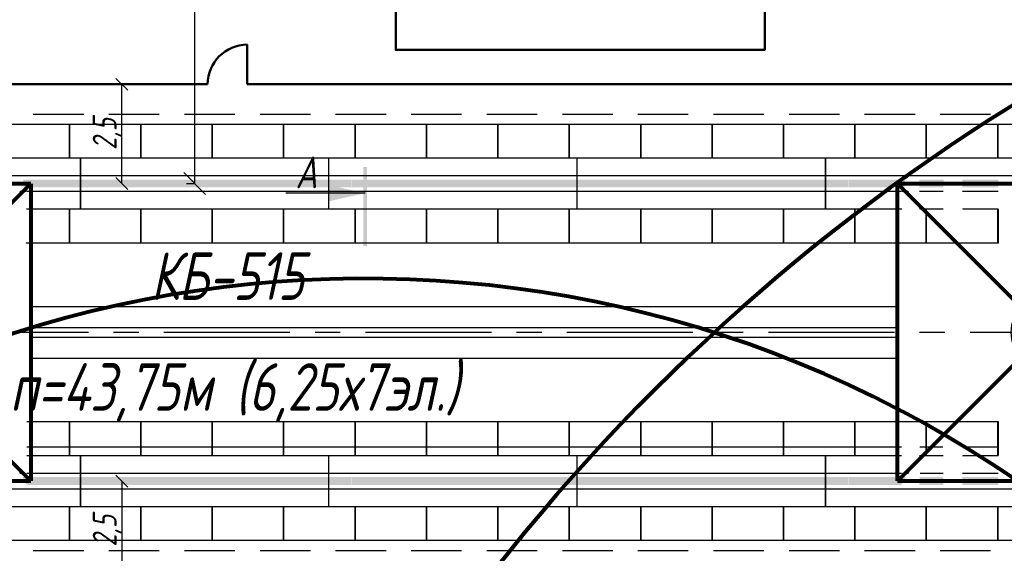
# Model space of a CAD drawing. Header units: millimetres. Extents: x 2204655785 to 2205143108, y 485765510 to 486291538.
# Tile 111 of 156: x 2204958363 to 2204983183, y 486202907 to 486216355. Entities that reach past the tile are written whole.
import ezdxf
from ezdxf.enums import TextEntityAlignment as Align
from ezdxf.lldxf.tags import DXFTag

# ---------------------------------------------------------------- set-up
doc = ezdxf.new("R2010")
doc.units = ezdxf.units.MM
doc.linetypes.add('НЕВИДИМАЯX2', pattern=[19.05, 12.7, -6.35])
doc.linetypes.add('осевая', pattern=[50.8, 31.75, -6.35, 6.35, -6.35])
for name, color, linetype in [('ППР_Автокран СКАТ-40', 7, 'Continuous'), ('ППР_Автокран_Опасная зона', 1, 'Continuous'), ('ППР_Автокран_Разрез', 5, 'Continuous'), ('ППР_Кран', 7, 'Continuous'), ('ППР_Опасная зона от крана', 1, 'Continuous'), ('ППР_Плиты крана', 7, 'Continuous'), ('ППР_Привязка крана', 5, 'Continuous'), ('ППР_Привязка стоянок', 5, 'Continuous'), ('ППР_Разрез', 5, 'Continuous'), ('ППР_Стрела', 7, 'Continuous')]:
    doc.layers.add(name, color=color, linetype=linetype)
doc.styles.add('ППРк_М1-1', font='GOST_Common Italic.ttf', dxfattribs={"height": 800})
doc.styles.add('ППРк_М1-1кран', font='GOST_Common Italic.ttf', dxfattribs={"width": 0.8, "height": 600})
doc.linetypes.add('ОГРАЖДЕНИЕ_ПУТЕЙ', pattern='A,1,[2,КБ-503,S=1,R=0,X=0,Y=0],2000,[2,КБ-503,S=1,R=0,X=0,Y=0],2000,[2,КБ-503,S=1,R=0,X=0,Y=0],1351,-628,[1,ЧЕЛОВЕК,S=1,R=180,X=0,Y=-24],-461,[1,ЗНАК 4,S=1,R=180,X=0,Y=-417],-188,1372,[2,КБ-503,S=1,R=0,X=0,Y=0],1999,[2,КБ-503,S=1,R=0,X=0,Y=0],2000,[2,КБ-503,S=1,R=0,X=0,Y=0]', length=12000)
tags = doc.linetypes.add('опасная зона_Кран', pattern='A,30,-8,4,-8,30,-8,4,-8,30,-8,4,[230,Bbox.shx,S=2.5,R=0,X=0,Y=-10],-6', length=148).pattern_tags.tags
tags[24] = DXFTag(74, 5)
doc.dimstyles.new('ППРк_М1-1', dxfattribs={"dimtxt": 800, "dimasz": 550, "dimexe": 1.5, "dimexo": 0.675, "dimgap": 100, "dimtad": 1, "dimdec": 1, "dimlfac": 0.001, "dimzin": 1, "dimtxsty": 'ППРк_М1-1', "dimblk": 'OBLIQUE', "dimcen": 250, "dimclrd": 256, "dimclre": 256, "dimclrt": 256, "dimadec": 0, "dimazin": 0, "dimtfac": 1, "dimtdec": 1, "dimtmove": 0, "dimatfit": 3, "dimfxl": 1, "dimtfill": 1, "dimfrac": 2, "dimarcsym": 0})
doc.dimstyles.new('ППРк_М1-1 Кран', dxfattribs={"dimtxt": 600, "dimasz": 300, "dimexe": 1.5, "dimexo": 0.675, "dimgap": 0.675, "dimtad": 1, "dimdec": 1, "dimlfac": 0.001, "dimzin": 1, "dimtxsty": 'ППРк_М1-1кран', "dimblk": 'OBLIQUE', "dimcen": 250, "dimclrd": 256, "dimclre": 256, "dimclrt": 256, "dimadec": 0, "dimazin": 0, "dimtfac": 1, "dimtdec": 1, "dimtmove": 0, "dimatfit": 3, "dimfxl": 1, "dimfrac": 2, "dimarcsym": 0})

# ---------------------------------------------------------------- blocks, each defined once
blk = doc.blocks.new('Плиты пром.')
at = {"layer": 'ППР_Плиты крана'}
for points in [[(0, 650), (0, 1500), (1800, 1500), (1800, 650)], [(1800, 650), (1800, 1500), (3600, 1500), (3600, 650)], [(3600, 650), (3600, 1500), (5400, 1500), (5400, 650)], [(5400, 650), (5400, 1500), (7200, 1500), (7200, 650)], [(1800, -650), (1800, -1500), (0, -1500), (0, -650)], [(3600, -650), (3600, -1500), (1800, -1500), (1800, -650)], [(5400, -650), (5400, -1500), (3600, -1500), (3600, -650)], [(7200, -650), (7200, -1500), (5400, -1500), (5400, -650)]]:
    blk.add_lwpolyline(points, dxfattribs=at)
blk = doc.blocks.new('Балка')
at = {"layer": 'ППР_Кран'}
for p, q in [((-575, 200), (5675, 200)), ((5675, -200), (-575, -200))]:
    blk.add_line(p, q, dxfattribs=at)
blk.add_lwpolyline([(-575, 650), (5675, 650), (5675, -650), (-575, -650)], close=True, dxfattribs=at)
at = {"layer": 'ППР_Кран', "const_width": 200}
blk.add_lwpolyline([(0, 0), (6255, 0)], dxfattribs=at)
blk = doc.blocks.new('_Oblique')
at = {"color": 0, "linetype": 'ByBlock', "lineweight": -2}
blk.add_line((-0.5, -0.5), (0.5, 0.5), dxfattribs=at)
blk = doc.blocks.new('*D376')
at = {"layer": 'Defpoints', "color": 0, "linetype": 'Continuous', "lineweight": 50, "transparency": 16777216}
for p in [(6174, 6250), (6174, 6250), (6174, 3750)]:
    blk.add_point(p, dxfattribs=at)
at = {"layer": 'ППР_Привязка стоянок', "linetype": 'Continuous', "lineweight": -2, "transparency": 16777216}
for p, q in [((6174, 3750), (6174, 6250)), ((6175, 6250), (6175, 6250)), ((6175, 3750), (6175, 3750))]:
    blk.add_line(p, q, dxfattribs=at)
at = {"layer": 'ППР_Привязка стоянок', "linetype": 'Continuous', "lineweight": -2, "transparency": 16777216, "xscale": 300, "yscale": 300, "zscale": 300}
for p, rotation in [((6174, 6250), 90), ((6174, 3750), 270)]:
    blk.add_blockref('_Oblique', p, dxfattribs=dict(at, rotation=rotation))
at = {"layer": 'ППР_Привязка стоянок', "linetype": 'Continuous', "transparency": 16777216, "insert": (5813, 5000), "char_height": 600, "attachment_point": 5, "rotation": 90, "style": 'ППРк_М1-1кран'}
blk.add_mtext('2,5', dxfattribs=at)
blk = doc.blocks.new('База515')
at = {"layer": 'ППР_Кран', "linetype": 'Continuous', "const_width": 100}
for points in [[(-3750, -3750), (3750, 3750)], [(-3750, 3750), (3750, -3750)]]:
    blk.add_lwpolyline(points, dxfattribs=at)
at = {"layer": 'ППР_Кран', "linetype": 'ОГРАЖДЕНИЕ_ПУТЕЙ', "const_width": 100}
blk.add_lwpolyline([(-3750, 3750), (-3750, -3750)], dxfattribs=at)
at = {"layer": 'ППР_Кран', "linetype": 'Continuous'}
blk.add_circle((0, 0), 889, dxfattribs=at)
at = {"linetype": 'Continuous'}
for points in [[(-2013, 3898), (-1545, 3901), (-1545, 2151), (-2013, 2151)], [(-636, 3899), (-168, 3894), (-168, 2152), (-636, 2151)], [(741, 3915), (1209, 3883), (1209, 2151), (741, 2151)], [(2117, 3902), (2586, 3905), (2599, 2689), (2098, 2169)], [(3194, 3911), (3550, 3908), (3564, 3650), (3191, 3271)], [(-3390, 3309), (-2922, 2841), (-2922, 2151), (-3390, 2151)], [(-3390, -3306), (-2922, -2837), (-2922, -2151), (-3390, -2151)], [(-2013, -3885), (-1545, -3890), (-1545, -2151), (-2013, -2151)], [(-636, -3892), (-168, -3892), (-168, -2151), (-636, -2151)], [(741, -3897), (1209, -3893), (1209, -2151), (741, -2151)], [(2117, -3900), (2587, -3899), (2600, -2679), (2098, -2175)], [(3197, -3868), (3668, -3879), (3488, -3583), (3164, -3249)]]:
    blk.add_wipeout(points, dxfattribs=at)
for points in [[(-3390, 3883), (-2922, 3908), (-2922, 3007), (-3390, 3468)], [(3190, 3102), (3639, 3557), (3620, 1941), (3177, 1908)], [(2160, 2076), (2600, 2518), (2600, 2144), (2182, 2079)], [(3193, -3115), (3642, -3565), (3639, -1948), (3180, -1917)], [(2166, -2076), (2600, -2514), (2600, -2144), (2181, -2079)], [(-3390, -3905), (-2922, -3890), (-2922, -3013), (-3390, -3472)]]:
    blk.add_wipeout(points, dxfattribs=at)
at = {"layer": 'ППР_Кран', "linetype": 'Continuous', "const_width": 100}
for points in [[(-3750, 3750), (3750, 3750)], [(-3750, -3750), (3750, -3750)]]:
    blk.add_lwpolyline(points, dxfattribs=at)
at = {"layer": 'ППР_Кран', "linetype": 'ОГРАЖДЕНИЕ_ПУТЕЙ', "const_width": 100}
blk.add_lwpolyline([(3750, 3750), (3750, -3750)], dxfattribs=at)
blk = doc.blocks.new('*D384')
at = {"layer": 'Defpoints', "color": 0, "linetype": 'Continuous', "lineweight": 50, "transparency": 16777216}
for p in [(6174, -3750), (6174, -6250), (6174, -6250)]:
    blk.add_point(p, dxfattribs=at)
at = {"layer": 'ППР_Привязка стоянок', "linetype": 'Continuous', "lineweight": -2, "transparency": 16777216}
for p, q in [((6174, -3750), (6174, -6250)), ((6175, -3750), (6175, -3750)), ((6175, -6250), (6175, -6250))]:
    blk.add_line(p, q, dxfattribs=at)
at = {"layer": 'ППР_Привязка стоянок', "linetype": 'Continuous', "lineweight": -2, "transparency": 16777216, "xscale": 300, "yscale": 300, "zscale": 300}
for p, rotation in [((6174, -3750), 90), ((6174, -6250), 270)]:
    blk.add_blockref('_Oblique', p, dxfattribs=dict(at, rotation=rotation))
at = {"layer": 'ППР_Привязка стоянок', "linetype": 'Continuous', "transparency": 16777216, "insert": (5813, -5000), "char_height": 600, "attachment_point": 5, "rotation": 90, "style": 'ППРк_М1-1кран'}
blk.add_mtext('2,5', dxfattribs=at)
blk = doc.blocks.new('*D387')
at = {"layer": 'Defpoints', "color": 0, "linetype": 'Continuous', "lineweight": 50, "transparency": 16777216}
for p in [(7802, 9743), (8012, 9743), (7802, 3750)]:
    blk.add_point(p, dxfattribs=at)
at = {"layer": 'ППР_Привязка крана', "linetype": 'Continuous', "lineweight": -2, "transparency": 16777216}
for p, q in [((8012, 9743), (8012, 12834)), ((7802, 9743), (8014, 9743)), ((8012, 3750), (8012, 9743)), ((7802, 3750), (8014, 3750))]:
    blk.add_line(p, q, dxfattribs=at)
at = {"layer": 'ППР_Привязка крана', "linetype": 'Continuous', "lineweight": -2, "transparency": 16777216, "xscale": 550, "yscale": 550, "zscale": 550}
for p, rotation in [((8012, 9743), 90), ((8012, 3750), 270)]:
    blk.add_blockref('_Oblique', p, dxfattribs=dict(at, rotation=rotation))
at = {"layer": 'ППР_Привязка крана', "linetype": 'Continuous', "transparency": 16777216, "insert": (7432, 11803), "char_height": 800, "attachment_point": 5, "rotation": 90, "style": 'ППРк_М1-1', "bg_fill": 3, "box_fill_scale": 1.1, "bg_fill_color": 256, "bg_fill_true_color": 13158600, "bg_fill_transparency": 0}
blk.add_mtext('6,0*', dxfattribs=at)
blk = doc.blocks.new('*U420')
at = {"layer": 'ППР_Опасная зона от крана', "linetype": 'опасная зона_Кран', "lineweight": 80, "ltscale": 100}
blk.add_arc((135, 0), 50270, 90, 270, dxfattribs=at)
at = {"layer": 'ППР_Стрела', "linetype": 'НЕВИДИМАЯX2', "lineweight": 50, "ltscale": 100}
blk.add_arc((135, 0), 38700, 90, 270, dxfattribs=at)
at = {"style": 'ППРк_М1-1', "width": 0.8}
for tag, p, height, flags in [('ОПАСНАЯ_ЗОНА', (25480.86, 21929.55), 800, 1), ('ОТЛЕТ_ГРУЗА', (25413.72, 20678.22), 800, 1), ('Кол-во_элементов', (2695.66, -1978.25), 1200, 8)]:
    blk.add_attdef(tag, p, '', height=height, dxfattribs=dict(at, flags=flags))
at = {"style": 'ППРк_М1-1', "width": 0.8, "flags": 8}
blk.add_attdef('МАРКА_КРАНА', text='', height=1200, dxfattribs=at).set_placement((8837.5, 818.17), align=Align.CENTER)
blk.add_attdef('ВЫСОТА', text='', height=1200, dxfattribs=at).set_placement((9134.89, -8454.02), align=Align.MIDDLE_CENTER)
at = {"layer": 'Defpoints', "style": 'ППРк_М1-1', "width": 0.8, "flags": 1}
for tag, p in [('МАКСИМАЛЬНАЯ_ДЛИНА_ГРУЗА', (25470.43, 19233.22)), ('ШИРИНА_ГРУЗА', (25397.01, 17803.51))]:
    blk.add_attdef(tag, p, '', height=800, dxfattribs=at)
at = {"layer": 'ППР_Разрез', "style": 'ППРк_М1-1кран', "width": 0.8, "flags": 8}
for tag, p in [('РАЗРЕЗ2', (-1027.85, 55181.17)), ('РАЗРЕЗ', (-1731.87, -54129.29))]:
    blk.add_attdef(tag, p, '', height=800, dxfattribs=at)
at = {"layer": 'ППР_Стрела', "style": 'ППРк_М1-1кран', "width": 0.8, "flags": 8}
for tag, p in [('ВЫСОТА_КРЮКА_ГОРИЗ', (-19652.89, 21607.87)), ('ГАБАРИТ_СТРЕЛЫ', (-25019.84, 21408.72)), ('ВЫСОТА_КРЮКА_НАКЛ', (-20393.31, 20761.66)), ('ВЫЛЕТ', (-16616.63, 14016.8))]:
    blk.add_attdef(tag, p, '', height=800, rotation=317, dxfattribs=at)
blk = doc.blocks.new('*U443')
at = {"layer": 'ППР_Опасная зона от крана', "linetype": 'опасная зона_Кран', "lineweight": 80, "ltscale": 100}
blk.add_arc((135, 0), 50270, 90, 270, dxfattribs=at)
at = {"style": 'ППРк_М1-1', "width": 0.8}
for tag, p, height, flags in [('ОПАСНАЯ_ЗОНА', (25480.86, 21929.55), 800, 1), ('ОТЛЕТ_ГРУЗА', (25413.72, 20678.22), 800, 1), ('Кол-во_элементов', (2695.66, -1978.25), 1200, 8)]:
    blk.add_attdef(tag, p, '', height=height, dxfattribs=dict(at, flags=flags))
at = {"style": 'ППРк_М1-1', "width": 0.8, "flags": 8}
blk.add_attdef('МАРКА_КРАНА', text='', height=1200, dxfattribs=at).set_placement((8837.5, 818.17), align=Align.CENTER)
blk.add_attdef('ВЫСОТА', text='', height=1200, dxfattribs=at).set_placement((9134.89, -8454.02), align=Align.MIDDLE_CENTER)
at = {"layer": 'Defpoints', "style": 'ППРк_М1-1', "width": 0.8, "flags": 1}
for tag, p in [('МАКСИМАЛЬНАЯ_ДЛИНА_ГРУЗА', (25470.43, 19233.22)), ('ШИРИНА_ГРУЗА', (25397.01, 17803.51))]:
    blk.add_attdef(tag, p, '', height=800, dxfattribs=at)
at = {"layer": 'ППР_Разрез', "style": 'ППРк_М1-1кран', "width": 0.8, "flags": 8}
for tag, p in [('РАЗРЕЗ2', (-1027.85, 55181.17)), ('РАЗРЕЗ', (-1731.87, -54129.29))]:
    blk.add_attdef(tag, p, '', height=800, dxfattribs=at)
at = {"layer": 'ППР_Стрела', "style": 'ППРк_М1-1кран', "width": 0.8, "flags": 8}
for tag, p in [('ВЫСОТА_КРЮКА_ГОРИЗ', (-19652.89, 21607.87)), ('ГАБАРИТ_СТРЕЛЫ', (-25019.84, 21408.72)), ('ВЫСОТА_КРЮКА_НАКЛ', (-20393.31, 20761.66)), ('ВЫЛЕТ', (-16616.63, 14016.8))]:
    blk.add_attdef(tag, p, '', height=800, rotation=317, dxfattribs=at)
blk = doc.blocks.new('*U778')
at = {"layer": 'ППР_Автокран_Опасная зона', "color": 1, "linetype": 'опасная зона_Кран', "lineweight": 80, "ltscale": 100}
blk.add_arc((-3.65, 4.56), 29000, 319.788537, 219.788112, dxfattribs=at)
at = {"layer": 'ППР_Автокран_Разрез', "linetype": 'Continuous', "ltscale": 0.5}
blk.add_line((-31154.66, 4.65), (-31154.66, -1995.35), dxfattribs=at)
blk.add_lwpolyline([(-31154.66, 4.65, 0, 400, 0), (-31154.66, -895.35, 400, 400, 0)], format="xyseb", dxfattribs=at)
blk.add_trace([(-31813.97, 54.65), (-31813.97, -45.35), (-29813.97, 54.65), (-29813.97, -45.35)], dxfattribs=at)
at = {"layer": 'ППР_Автокран_Разрез', "style": 'ППРк_М1-1кран', "width": 0.8}
blk.add_text('А', height=800, rotation=90, dxfattribs=at).set_placement((-31279.11, -1750.97))
blk = doc.blocks.new('*U374')
at = {"layer": 'ППР_Кран', "linetype": 'ОГРАЖДЕНИЕ_ПУТЕЙ', "lineweight": 50}
for p, q in [((9337.5, 6250), (9337.5, 7250)), ((-8900, 6250), (8337.5, 6250)), ((9337.5, 6250), (38505, 6250))]:
    blk.add_line(p, q, dxfattribs=at)
at = {"layer": 'ППР_Кран', "linetype": 'НЕВИДИМАЯX2', "lineweight": 30, "ltscale": 100}
blk.add_line((135, -5500), (29475, -5500), dxfattribs=at)
at = {"layer": 'ППР_Кран', "linetype": 'ОГРАЖДЕНИЕ_ПУТЕЙ', "lineweight": 50}
blk.add_arc((9337.5, 6250), 1000, 90, 180, dxfattribs=at)
for p in [(-545, 3750), (6655, 3750), (10255, 3750), (13855, 3750), (17455, 3750), (26455, 3750), (-545, -3750), (6655, -3750), (10255, -3750), (13855, -3750), (17455, -3750), (26455, -3750)]:
    blk.add_blockref('Плиты пром.', p)
at = {"layer": 'ППР_Кран'}
for p in [(-545, 3750), (11970, 3750), (18230, 3750), (24495, 3750), (-545, -3750), (5710, -3750), (11970, -3750), (18230, -3750), (24495, -3750)]:
    blk.add_blockref('Балка', p, dxfattribs=at)
at = {"style": 'ППРк_М1-1', "width": 0.8, "flags": 1}
for tag, p in [('ОПАСНАЯ_ЗОНА', (25480.86, 21929.55)), ('ОТЛЕТ_ГРУЗА', (25413.72, 20678.22))]:
    blk.add_attdef(tag, p, '', height=800, dxfattribs=at)
at = {"style": 'ППРк_М1-1', "width": 0.8, "flags": 8}
blk.add_attdef('МАРКА_КРАНА', text='', height=1200, dxfattribs=at).set_placement((8837.5, 818.17), align=Align.CENTER)
blk.add_attdef('ВЫСОТА', text='', height=1200, dxfattribs=at).set_placement((9134.89, -8454.02), align=Align.MIDDLE_CENTER)
at = {"layer": 'Defpoints', "style": 'ППРк_М1-1', "width": 0.8, "flags": 1}
for tag, p in [('МАКСИМАЛЬНАЯ_ДЛИНА_ГРУЗА', (25470.43, 19233.22)), ('ШИРИНА_ГРУЗА', (25397.01, 17803.51))]:
    blk.add_attdef(tag, p, '', height=800, dxfattribs=at)
at = {"layer": 'ППР_Разрез', "style": 'ППРк_М1-1кран', "width": 0.8, "flags": 8}
for tag, p in [('РАЗРЕЗ2', (-1027.85, 55181.17)), ('РАЗРЕЗ', (-1731.87, -54129.29))]:
    blk.add_attdef(tag, p, '', height=800, dxfattribs=at)
at = {"layer": 'ППР_Стрела', "style": 'ППРк_М1-1кран', "width": 0.8, "flags": 8}
for tag, p in [('ВЫСОТА_КРЮКА_ГОРИЗ', (-22781.64, 24557.61)), ('ВЫСОТА_КРЮКА_НАКЛ', (-23522.06, 23711.4)), ('ГАБАРИТ_СТРЕЛЫ', (-25019.84, 21408.72)), ('ВЫЛЕТ', (-19745.38, 16966.54))]:
    blk.add_attdef(tag, p, '', height=800, rotation=317, dxfattribs=at)
at = {"layer": 'ППР_Привязка стоянок', "linetype": 'Continuous'}
for base, p1, p2, angle, picture, middle in [((6173.84, 6250), (6173.84, 3750), (6173.84, 6250), 90, '*D376', (5813.17, 5000)), ((6173.84, -6250), (6173.84, -3750), (6173.84, -6250), 270, '*D384', (5813.17, -5000))]:
    dim = blk.add_linear_dim(base=base, p1=p1, p2=p2, angle=angle, dimstyle='ППРк_М1-1 Кран', dxfattribs=at)
    dim.commit()
    dim.dimension.update_dxf_attribs({"geometry": picture, "text_midpoint": middle})
at = {"layer": 'ППР_Кран', "linetype": 'Continuous'}
blk.add_blockref('База515', (135, 0), dxfattribs=at)
at = {"layer": 'ППР_Кран', "linetype": 'Continuous', "xscale": -1}
blk.add_blockref('База515', (29475, 0), dxfattribs=at)
at = {"layer": 'ППР_Привязка крана', "linetype": 'Continuous'}
dim = blk.add_linear_dim(base=(8012.36, 9742.71), p1=(7801.74, 3750), p2=(7801.74, 9742.71), angle=90, text='<>*', dimstyle='ППРк_М1-1', override={"dimscale": 0}, dxfattribs=at)
dim.commit()
dim.dimension.update_dxf_attribs({"geometry": '*D387', "text_midpoint": (8012.36, 11803.09), "dimtype": 160})
at = {"layer": 'ППР_Кран', "linetype": 'НЕВИДИМАЯX2', "lineweight": 30, "ltscale": 100}
blk.add_line((135, 5500), (29475, 5500), dxfattribs=at)
at = {"layer": 'ППР_Кран', "linetype": 'Continuous'}
for p, q in [((3885, 650), (25725, 650)), ((3885, 125), (25725, 125)), ((3885, -125), (25725, -125)), ((3885, -650), (25725, -650))]:
    blk.add_line(p, q, dxfattribs=at)
at = {"layer": 'ППР_Кран', "linetype": 'осевая', "ltscale": 100}
blk.add_line((-8003.16, 0), (37832.84, 0), dxfattribs=at)
for p in [(21055, 3750), (21055, -3750)]:
    blk.add_blockref('Плиты пром.', p)
at = {"layer": 'ППР_Кран'}
blk.add_blockref('Балка', (5710, 3750), dxfattribs=at)
at = {"style": 'ППРк_М1-1', "width": 0.8, "flags": 8}
blk.add_attdef('Кол-во_элементов', (2695.66, -1978.25), '', height=1200, dxfattribs=at)

msp = doc.modelspace()

# ---------------------------------------------------------------- linework, layer by layer
at = {"color": 3}
msp.add_lwpolyline([(2204920262, 486231593), (2204920266, 486186993, 0.41419), (2204932266, 486174994), (2204943862, 486174994, 0.414214), (2204955862, 486186994), (2204955862, 486207994), (2204957842, 486207994), (2204957842, 486205594), (2204987142, 486205594), (2204987142, 486207994), (2204991672, 486207994, 0.414214), (2205003672, 486219994), (2205003672, 486231580, 0.414144), (2204991675, 486243580), (2204932265, 486243594, 0.414306)], format="xyb", close=True, dxfattribs=at)
at = {"color": 3, "lineweight": 50}
msp.add_lwpolyline([(2204930262, 486233594), (2204930266, 486184994), (2204945862, 486184994), (2204945862, 486217994), (2204967842, 486217994), (2204967842, 486215594), (2204977142, 486215594), (2204977142, 486217994), (2204993672, 486217994), (2204993672, 486233579), (2204930262, 486233594)], dxfattribs=at)

# ---------------------------------------------------------------- next in the draw order: block references
ref = msp.add_blockref('*U374', (2204954762, 486208476))
ref.add_attrib('Кол-во_элементов', 'Lп=43,75м (6,25х7эл.)', (2204957458, 486206498), dxfattribs={"height": 1200, "style": 'ППРк_М1-1', "width": 0.8})
ref.add_attrib('МАРКА_КРАНА', 'КБ-515', dxfattribs={"height": 1200, "style": 'ППРк_М1-1', "width": 0.8}).set_placement((2204963600, 486209294), align=Align.CENTER)

# ---------------------------------------------------------------- next in the draw order: block references
at = {"rotation": 270}
msp.add_blockref('*U420', (2205009908, 486171615), dxfattribs=at)

# ---------------------------------------------------------------- next in the draw order: block references
msp.add_blockref('*U443', (2204922508, 486164274), dxfattribs=at)

# ---------------------------------------------------------------- next in the draw order: block references
at = {"layer": 'ППР_Автокран СКАТ-40', "rotation": 270}
msp.add_blockref('*U778', (2204967067, 486180828), dxfattribs=at)

doc.saveas('drawing.dxf')
